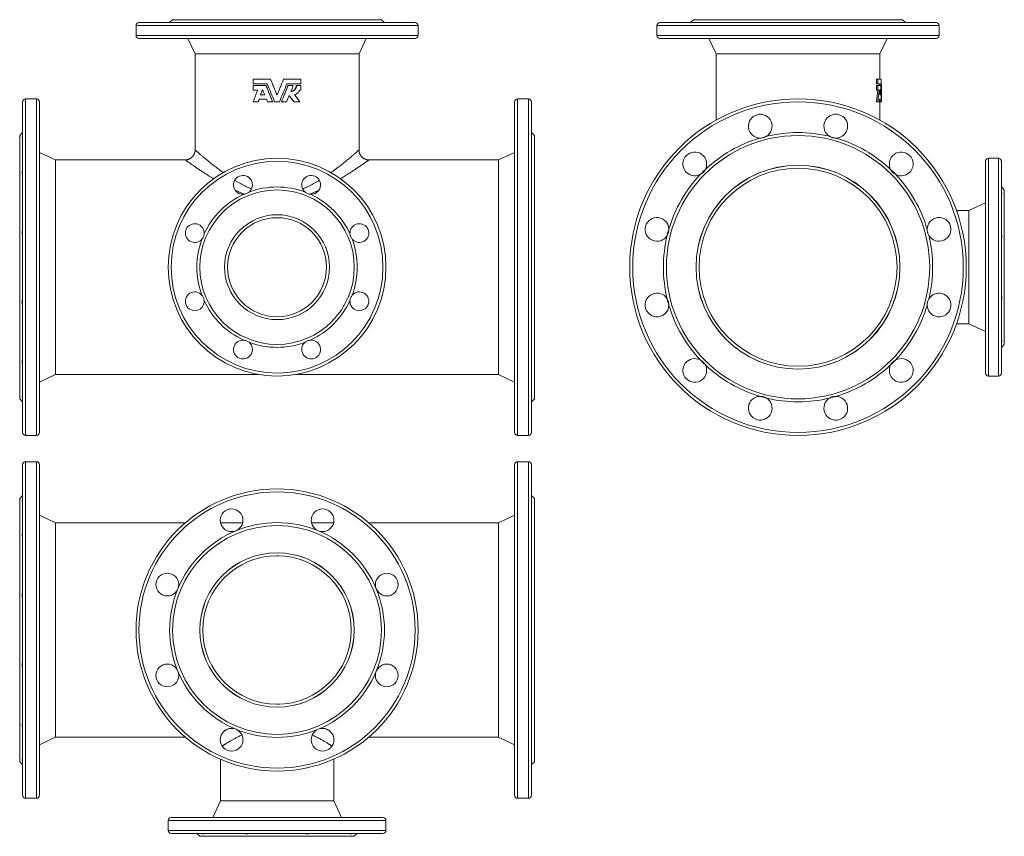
# Model space of a CAD drawing. Header units: millimetres. Extents: x -101 to 894, y -106 to 718.
import ezdxf

# ---------------------------------------------------------------- set-up
doc = ezdxf.new("R2010")
doc.units = ezdxf.units.MM

msp = doc.modelspace()

# ---------------------------------------------------------------- linework, layer by layer
at = {"color": 7, "linetype": 'Continuous', "lineweight": 15}
for p, q in [((53.76, 718.41), (50.76, 715.41)), ((264.76, 718.41), (53.76, 718.41)), ((267.76, 715.41), (264.76, 718.41)), ((580.04, 718.41), (577.04, 715.41)), ((791.04, 718.41), (580.04, 718.41)), ((794.04, 715.41), (791.04, 718.41)), ((16.76, 712.41), (16.76, 702.41)), ((19.76, 715.41), (159.26, 715.41)), ((159.26, 715.41), (298.76, 715.41)), ((301.76, 702.41), (301.76, 712.41)), ((543.04, 712.41), (543.04, 702.41)), ((825.04, 715.41), (546.04, 715.41)), ((828.04, 702.41), (828.04, 712.41)), ((298.76, 699.41), (19.76, 699.41)), ((69.26, 699.41), (76.46, 683.97)), ((242.06, 683.97), (249.26, 699.41)), ((546.04, 699.41), (825.04, 699.41)), ((595.54, 699.41), (602.74, 683.97)), ((768.34, 683.97), (775.54, 699.41)), ((76.46, 683.97), (76.46, 586.8)), ((242.06, 683.97), (76.46, 683.97)), ((242.06, 586.8), (242.06, 683.97)), ((602.74, 683.97), (602.74, 616.88)), ((768.34, 683.97), (602.74, 683.97)), ((768.34, 658.34), (768.34, 683.97)), ((135.17, 658.34), (152.64, 658.34)), ((135.17, 658.34), (135.17, 653.6)), ((152.75, 658.34), (152.64, 658.34)), ((165.77, 658.34), (165.89, 658.34)), ((165.89, 658.34), (183.36, 658.34)), ((183.36, 653.6), (183.36, 658.34)), ((764.89, 658.34), (764.89, 653.6)), ((764.89, 658.34), (766.33, 658.34)), ((766.33, 658.34), (766.33, 653.6)), ((766.33, 658.34), (769.58, 658.34)), ((135.17, 653.6), (149.34, 653.6)), ((135.17, 651.77), (135.17, 647.2)), ((135.17, 651.77), (148.1, 651.77)), ((135.17, 647.2), (139.59, 647.2)), ((144.62, 647.69), (142.6, 642.34)), ((148.3, 651.77), (148.1, 651.77)), ((169.18, 653.6), (183.36, 653.6)), ((170.42, 651.77), (170.22, 651.77)), ((170.42, 651.77), (175.57, 651.77)), ((178.86, 651.77), (178.51, 651.77)), ((178.86, 651.77), (183.36, 651.77)), ((182.01, 647.2), (183.36, 647.2)), ((183.36, 647.2), (183.36, 651.77)), ((764.89, 653.6), (766.33, 653.6)), ((764.89, 651.77), (764.89, 647.2)), ((764.89, 651.77), (766.33, 651.77)), ((764.89, 647.2), (766.33, 647.2)), ((766.33, 653.6), (769.26, 653.6)), ((766.33, 651.77), (766.33, 647.2)), ((766.33, 651.77), (769.1, 651.77)), ((766.33, 647.2), (767.51, 647.2)), ((767.77, 653.6), (767.84, 651.77)), ((-83.74, 638.41), (-94.74, 638.41)), ((141.12, 638), (148.59, 638)), ((142.3, 642.34), (146.81, 642.34)), ((413.26, 638.41), (402.26, 638.41)), ((767.87, 638), (769.16, 638)), ((768.12, 642.34), (768.92, 642.34)), ((769.84, 635.48), (769.84, 642.34)), ((-97.74, 301.41), (-97.74, 635.41)), ((-80.74, 635.41), (-80.74, 468.41)), ((135.17, 635.48), (140.17, 635.48)), ((140.51, 635.48), (140.17, 635.48)), ((149.62, 635.48), (154.82, 635.48)), ((154.9, 635.48), (154.82, 635.48)), ((156.83, 635.48), (161.7, 635.48)), ((163.7, 635.48), (163.62, 635.48)), ((163.7, 635.48), (168.9, 635.48)), ((176.37, 635.48), (176.06, 635.48)), ((176.37, 635.48), (182.24, 635.48)), ((399.26, 301.41), (399.26, 635.41)), ((416.26, 635.41), (416.26, 468.41)), ((764.89, 635.48), (766.33, 635.48)), ((766.33, 635.48), (767.65, 635.48)), ((767.75, 636.58), (767.8, 635.48)), ((767.8, 635.48), (769.29, 635.48)), ((768.34, 616.88), (768.34, 635.48)), ((769.29, 635.48), (769.72, 635.48)), ((769.76, 635.48), (769.81, 635.48)), ((-97.74, 604.41), (-100.74, 601.41)), ((-100.74, 468.41), (-100.74, 601.41)), ((419.26, 601.41), (416.26, 604.41)), ((419.26, 468.41), (419.26, 601.41)), ((-64.44, 576.81), (-80.74, 584.41)), ((399.26, 584.41), (382.96, 576.81)), ((887.94, 578.41), (877.94, 578.41)), ((66.47, 576.81), (-64.44, 576.81)), ((-64.44, 468.41), (-64.44, 576.81)), ((382.96, 576.81), (252.05, 576.81)), ((382.96, 468.41), (382.96, 576.81)), ((874.94, 361.41), (874.94, 575.41)), ((890.94, 575.41), (890.94, 468.41)), ((893.94, 546.41), (890.94, 549.41)), ((893.94, 468.41), (893.94, 546.41)), ((874.94, 533.41), (858.21, 525.61)), ((858.21, 525.61), (845.63, 525.61)), ((858.21, 468.41), (858.21, 525.61)), ((-100.74, 335.41), (-100.74, 468.41)), ((-80.74, 468.41), (-80.74, 301.41)), ((-64.44, 360.01), (-64.44, 468.41)), ((109.27, 468.22), (109.28, 469.5)), ((208.74, 475.56), (208.95, 474.03)), ((209.26, 468.41), (209.26, 468.18)), ((382.96, 360.01), (382.96, 468.41)), ((416.26, 468.41), (416.26, 301.41)), ((419.26, 335.41), (419.26, 468.41)), ((858.21, 411.21), (858.21, 468.41)), ((890.94, 468.41), (890.94, 361.41)), ((893.94, 390.41), (893.94, 468.41)), ((845.63, 411.21), (858.21, 411.21)), ((858.21, 411.21), (874.94, 403.41)), ((890.94, 387.41), (893.94, 390.41)), ((-80.74, 352.41), (-64.44, 360.01)), ((-64.44, 360.01), (140.57, 360.01)), ((177.95, 360.01), (382.96, 360.01)), ((382.96, 360.01), (399.26, 352.41)), ((877.94, 358.41), (887.94, 358.41)), ((-100.74, 335.41), (-97.74, 332.41)), ((416.26, 332.41), (419.26, 335.41)), ((-94.74, 298.41), (-83.74, 298.41)), ((402.26, 298.41), (413.26, 298.41)), ((-97.74, 268.91), (-97.74, -65.09)), ((-83.74, 271.91), (-94.74, 271.91)), ((-80.74, -65.09), (-80.74, 268.91)), ((399.26, 268.91), (399.26, -65.09)), ((413.26, 271.91), (402.26, 271.91)), ((416.26, -65.09), (416.26, 268.91)), ((-97.74, 237.91), (-100.74, 234.91)), ((-100.74, -31.09), (-100.74, 234.91)), ((419.26, 234.91), (416.26, 237.91)), ((419.26, -31.09), (419.26, 234.91)), ((-64.44, 210.31), (-80.74, 217.91)), ((66.76, 210.31), (-64.44, 210.31)), ((-64.44, -6.49), (-64.44, 210.31)), ((124.57, 210.31), (102.11, 210.31)), ((216.42, 210.31), (193.95, 210.31)), ((382.96, 210.31), (251.76, 210.31)), ((399.26, 217.91), (382.96, 210.31)), ((382.96, -6.49), (382.96, 210.31)), ((159.03, 176.91), (160.72, 176.9)), ((159.26, 26.91), (158.77, 26.92)), ((-80.74, -14.09), (-64.44, -6.49)), ((-64.44, -6.49), (66.76, -6.49)), ((251.76, -6.49), (382.96, -6.49)), ((382.96, -6.49), (399.26, -14.09)), ((102.06, -28.6), (102.06, -70.76)), ((216.46, -70.76), (216.46, -28.6)), ((-100.74, -31.09), (-97.74, -34.09)), ((416.26, -34.09), (419.26, -31.09)), ((-94.74, -68.09), (-83.74, -68.09)), ((402.26, -68.09), (413.26, -68.09)), ((102.06, -70.76), (94.26, -87.49)), ((102.06, -70.76), (216.46, -70.76)), ((224.26, -87.49), (216.46, -70.76)), ((266.26, -87.49), (52.26, -87.49)), ((49.26, -90.49), (49.26, -100.49)), ((269.26, -100.49), (269.26, -90.49)), ((52.26, -103.49), (266.26, -103.49)), ((78.26, -103.49), (81.26, -106.49)), ((81.26, -106.49), (237.26, -106.49)), ((237.26, -106.49), (240.26, -103.49))]:
    msp.add_line(p, q, dxfattribs=at)
at = {"color": 8, "linetype": 'Continuous', "lineweight": 0}
for p, q in [((159.26, 712.41), (16.76, 712.41)), ((301.76, 712.41), (159.26, 712.41)), ((828.04, 712.41), (543.04, 712.41)), ((16.76, 702.41), (301.76, 702.41)), ((543.04, 702.41), (828.04, 702.41)), ((-94.74, 638.41), (-94.74, 298.41)), ((-83.74, 468.41), (-83.74, 638.41)), ((402.26, 638.41), (402.26, 298.41)), ((413.26, 468.41), (413.26, 638.41)), ((877.94, 578.41), (877.94, 358.41)), ((887.94, 468.41), (887.94, 578.41)), ((-83.74, 298.41), (-83.74, 468.41)), ((413.26, 298.41), (413.26, 468.41)), ((887.94, 358.41), (887.94, 468.41)), ((-94.74, 271.91), (-94.74, -68.09)), ((-83.74, -68.09), (-83.74, 271.91)), ((402.26, 271.91), (402.26, -68.09)), ((413.26, -68.09), (413.26, 271.91)), ((269.26, -90.49), (49.26, -90.49)), ((49.26, -100.49), (269.26, -100.49))]:
    msp.add_line(p, q, dxfattribs=at)
at = {"color": 7, "linetype": 'Continuous', "lineweight": 15}
for centre, radius in [((685.54, 468.41), 170), ((685.54, 468.41), 133), ((159.26, 468.41), 110), ((685.54, 468.41), 103), ((685.54, 468.41), 100), ((159.26, 468.41), 78), ((159.26, 468.41), 53), ((159.26, 468.41), 50), ((159.26, 101.91), 142.5), ((113.34, 212.78), 11.5), ((205.18, 212.78), 11.5), ((159.26, 101.91), 105.5), ((159.26, 101.91), 78), ((159.26, 101.91), 75), ((48.4, 147.84), 11.5), ((270.13, 147.84), 11.5), ((48.4, 55.99), 11.5), ((270.13, 55.99), 11.5), ((113.34, -8.95), 11.5), ((205.18, -8.95), 11.5)]:
    msp.add_circle(centre, radius, dxfattribs=at)
at = {"color": 8, "linetype": 'Continuous', "lineweight": 0}
for centre, radius in [((685.54, 468.41), 167), ((159.26, 468.41), 107), ((685.54, 468.41), 102.93), ((159.26, 101.91), 139.5), ((159.26, 101.91), 77.93)]:
    msp.add_circle(centre, radius, dxfattribs=at)
at = {"color": 7, "linetype": 'Continuous', "lineweight": 15}
for centre, radius, start, end in [((19.76, 712.41), 3, 90, 180), ((298.76, 712.41), 3, 0, 90), ((546.04, 712.41), 3, 90, 180), ((825.04, 712.41), 3, 0, 90), ((19.76, 702.41), 3, 180, 270), ((298.76, 702.41), 3, 270, 0), ((546.04, 702.41), 3, 180, 270), ((825.04, 702.41), 3, 270, 0), ((-94.74, 635.41), 3, 90, 180), ((-83.74, 635.41), 3, 0, 90), ((402.26, 635.41), 3, 90, 180), ((413.26, 635.41), 3, 0, 90), ((647.37, 610.88), 12, 300.91855, 269.08145), ((723.72, 610.88), 12, 270.91855, 239.08145), ((685.54, 468.41), 136, 106.38671, 133.61329), ((685.54, 468.41), 136, 76.38671, 103.61329), ((685.54, 468.41), 136, 46.38671, 73.61329), ((581.24, 572.71), 12, 330.91855, 299.08145), ((789.84, 572.71), 12, 240.91855, 209.08145), ((877.94, 575.41), 3, 90, 180), ((887.94, 575.41), 3, 0, 90), ((124.82, 551.56), 9.5, 310.17807, 274.82193), ((193.7, 551.56), 9.5, 265.17807, 229.82193), ((685.54, 468.41), 136, 136.38671, 163.61329), ((685.54, 468.41), 136, 133.61329, 136.38671), ((685.54, 468.41), 136, 43.61329, 46.38671), ((685.54, 468.41), 136, 16.38671, 43.61329), ((159.26, 468.41), 81, 69.54105, 110.45895), ((159.26, 468.41), 81, 114.54105, 155.45895), ((159.26, 468.41), 81, 24.54105, 65.45895), ((543.07, 506.59), 12, 0.91855, 329.08145), ((828.02, 506.59), 12, 210.91855, 179.08145), ((76.11, 502.85), 9.5, 355.17807, 319.82193), ((242.41, 502.85), 9.5, 220.17807, 184.82193), ((685.54, 468.41), 136, 166.38671, 193.61329), ((685.54, 468.41), 136, 163.61329, 166.38671), ((685.54, 468.41), 136, 346.38671, 13.61329), ((159.26, 468.41), 81, 159.54105, 200.45895), ((159.26, 468.41), 81, 339.54105, 20.45895), ((76.11, 433.97), 9.5, 40.17807, 4.82193), ((242.41, 433.97), 9.5, 175.17807, 139.82193), ((543.07, 430.23), 12, 30.91855, 359.08145), ((828.02, 430.23), 12, 180.91855, 149.08145), ((159.26, 468.41), 81, 204.54105, 245.45895), ((159.26, 468.41), 81, 294.54105, 335.45895), ((685.54, 468.41), 136, 193.61329, 196.38671), ((685.54, 468.41), 136, 196.38671, 223.61329), ((685.54, 468.41), 136, 316.38671, 343.61329), ((124.82, 385.26), 9.5, 85.17807, 49.82193), ((159.26, 468.41), 81, 249.54105, 290.45895), ((193.7, 385.26), 9.5, 130.17807, 94.82193), ((581.24, 364.11), 12, 60.91855, 29.08145), ((685.54, 468.41), 136, 223.61329, 226.38671), ((685.54, 468.41), 136, 226.38671, 253.61329), ((685.54, 468.41), 136, 286.38671, 313.61329), ((789.84, 364.11), 12, 150.91855, 119.08145), ((685.54, 468.41), 136, 313.61329, 316.38671), ((877.94, 361.41), 3, 180, 270), ((887.94, 361.41), 3, 270, 0), ((647.37, 325.94), 12, 90.91855, 59.08145), ((685.54, 468.41), 136, 253.61329, 256.38671), ((685.54, 468.41), 136, 256.38671, 283.61329), ((723.72, 325.94), 12, 120.91855, 89.08145), ((685.54, 468.41), 136, 283.61329, 286.38671), ((-94.74, 301.41), 3, 180, 270), ((-83.74, 301.41), 3, 270, 0), ((402.26, 301.41), 3, 180, 270), ((413.26, 301.41), 3, 270, 0), ((-94.74, 268.91), 3, 90, 180), ((-83.74, 268.91), 3, 0, 90), ((402.26, 268.91), 3, 90, 180), ((413.26, 268.91), 3, 0, 90), ((159.26, 101.91), 108.5, 67.5, 112.5), ((159.26, 101.91), 108.5, 112.5, 157.5), ((159.26, 101.91), 108.5, 22.5, 67.5), ((159.26, 101.91), 108.5, 157.5, 202.5), ((159.26, 101.91), 108.5, 337.5, 22.5), ((159.26, 101.91), 108.5, 202.5, 247.5), ((159.26, 101.91), 108.5, 292.5, 337.5), ((159.26, 101.91), 108.5, 247.5, 292.5), ((-94.74, -65.09), 3, 180, 270), ((-83.74, -65.09), 3, 270, 0), ((402.26, -65.09), 3, 180, 270), ((413.26, -65.09), 3, 270, 0), ((52.26, -90.49), 3, 90, 180), ((266.26, -90.49), 3, 0, 90), ((52.26, -100.49), 3, 180, 270), ((266.26, -100.49), 3, 270, 0)]:
    msp.add_arc(centre, radius, start, end, dxfattribs=at)
for points in [[(159.26, 642.34), (157.05, 647.67), (154.84, 653), (152.64, 658.34)], [(159.26, 642.34), (157.09, 647.67), (154.92, 653), (152.75, 658.34)], [(165.89, 658.34), (163.68, 653), (161.47, 647.67), (159.26, 642.34)], [(165.77, 658.34), (163.6, 653), (161.43, 647.67), (159.26, 642.34)], [(769.84, 642.34), (769.84, 647.67), (769.75, 653), (769.58, 658.34)], [(139.59, 647.2), (138.1, 643.29), (136.63, 639.39), (135.17, 635.48)], [(142.3, 642.34), (143.02, 644.23), (143.75, 646.13), (144.48, 648.03)], [(144.48, 648.03), (145.25, 646.13), (146.03, 644.23), (146.81, 642.34)], [(154.82, 635.48), (152.57, 640.91), (150.33, 646.34), (148.1, 651.77)], [(154.9, 635.48), (152.69, 640.91), (150.49, 646.34), (148.3, 651.77)], [(149.34, 653.6), (151.83, 647.56), (154.33, 641.52), (156.83, 635.48)], [(161.7, 635.48), (164.2, 641.52), (166.7, 647.56), (169.18, 653.6)], [(170.22, 651.77), (168.03, 646.34), (165.83, 640.91), (163.62, 635.48)], [(170.42, 651.77), (168.19, 646.34), (165.95, 640.91), (163.7, 635.48)], [(173.14, 645.83), (173.95, 647.81), (174.76, 649.79), (175.57, 651.77)], [(766.06, 647.2), (765.71, 643.29), (765.32, 639.39), (764.89, 635.48)], [(767.51, 647.2), (767.16, 643.29), (766.76, 639.39), (766.33, 635.48)], [(768.12, 642.34), (768.27, 644.23), (768.41, 646.13), (768.54, 648.03)], [(768.54, 648.03), (768.67, 646.13), (768.8, 644.23), (768.92, 642.34)], [(769.72, 635.48), (769.61, 640.91), (769.4, 646.34), (769.1, 651.77)], [(769.26, 653.6), (769.55, 647.56), (769.73, 641.52), (769.81, 635.48)], [(140.17, 635.48), (140.49, 636.32), (140.8, 637.16), (141.12, 638)], [(140.51, 635.48), (140.82, 636.32), (141.13, 637.16), (141.45, 638)], [(148.59, 638), (148.93, 637.16), (149.28, 636.32), (149.62, 635.48)], [(168.9, 635.48), (169.78, 637.62), (170.65, 639.75), (171.53, 641.88)], [(171.53, 641.88), (173.15, 639.75), (174.76, 637.62), (176.37, 635.48)], [(182.24, 635.48), (180.46, 637.9), (178.66, 640.31), (176.85, 642.72)], [(767.65, 635.48), (767.72, 636.32), (767.8, 637.16), (767.87, 638)], [(769.16, 638), (769.21, 637.16), (769.25, 636.32), (769.29, 635.48)]]:
    msp.add_open_spline(points, degree=3, dxfattribs=at)
for points, knots in [([(178.86, 651.77), (178.85, 651.58), (178.83, 651.2), (178.77, 650.64), (178.63, 650.08), (178.44, 649.54), (178.2, 649.02), (177.82, 648.36), (177.23, 647.61), (176.37, 646.87), (175.37, 646.31), (174.47, 646), (173.81, 645.88), (173.43, 645.84), (173.24, 645.83), (173.14, 645.83)], [0, 0, 0, 0, 0.062033, 0.123915, 0.184465, 0.248153, 0.310622, 0.372576, 0.497296, 0.622425, 0.747964, 0.873812, 0.936914, 0.968467, 1, 1, 1, 1]), ([(178.51, 651.77), (178.51, 651.64), (178.5, 651.42), (178.47, 651.1), (178.44, 650.79), (178.38, 650.48), (178.3, 650.17), (178.21, 649.85), (178.05, 649.41), (177.78, 648.85), (177.38, 648.21), (176.9, 647.63), (176.35, 647.12), (175.74, 646.68), (175.19, 646.38), (174.73, 646.19), (174.37, 646.07), (174.01, 645.97), (173.64, 645.9), (173.36, 645.86), (173.19, 645.85), (173.15, 645.84)], [0, 0, 0, 0, 0.042069, 0.074276, 0.111448, 0.146246, 0.182238, 0.219234, 0.257354, 0.343326, 0.428799, 0.514562, 0.600268, 0.686085, 0.771795, 0.814621, 0.857456, 0.900473, 0.943466, 0.986314, 1, 1, 1, 1]), ([(176.85, 642.72), (176.99, 642.76), (177.28, 642.83), (177.85, 643), (178.8, 643.41), (179.84, 644.09), (180.74, 645), (181.3, 645.75), (181.66, 646.38), (181.87, 646.84), (181.97, 647.08), (182.01, 647.2)], [0, 0, 0, 0, 0.06301, 0.125896, 0.251542, 0.501787, 0.644518, 0.786918, 0.893555, 0.946814, 1, 1, 1, 1]), ([(171.45, 641.7), (172.2, 640.69), (173.74, 638.62), (175.27, 636.55), (176.06, 635.48)], [0, 0, 0, 0, 0.48479, 1, 1, 1, 1]), ([(-97.74, 598.88), (-97.9, 598.88), (-98.02, 598.9), (-98.15, 599), (-98.18, 599.05), (-98.23, 599.15), (-98.24, 599.22), (-98.24, 599.44), (-98.2, 599.62), (-98.03, 600.05), (-97.9, 600.31), (-97.74, 600.59)], [0, 0, 0, 0, 0.25, 0.25, 0.375, 0.375, 0.5, 0.5, 0.75, 0.75, 1, 1, 1, 1]), ([(653.53, 600.59), (653.06, 600.31), (652.58, 600.06), (651.81, 599.73), (651.55, 599.63), (651.02, 599.45), (650.74, 599.37), (649.93, 599.15), (649.38, 599.04), (648.28, 598.9), (647.72, 598.88), (647.17, 598.88)], [0, 0, 0, 0, 0.25, 0.25, 0.375, 0.375, 0.5, 0.5, 0.75, 0.75, 1, 1, 1, 1]), ([(723.91, 598.88), (723.37, 598.88), (722.82, 598.9), (721.99, 599), (721.72, 599.05), (721.16, 599.15), (720.88, 599.22), (720.07, 599.44), (719.54, 599.62), (718.52, 600.05), (718.02, 600.31), (717.55, 600.59)], [0, 0, 0, 0, 0.25, 0.25, 0.375, 0.375, 0.5, 0.5, 0.75, 0.75, 1, 1, 1, 1]), ([(76.46, 586.8), (76.46, 586.7), (76.46, 586.42), (76.43, 585.96), (76.37, 585.43), (76.28, 584.89), (76.16, 584.34), (76, 583.78), (75.8, 583.22), (75.57, 582.67), (75.31, 582.14), (75.02, 581.63), (74.7, 581.14), (74.36, 580.67), (74, 580.23), (73.61, 579.81), (73.2, 579.41), (72.77, 579.05), (72.33, 578.71), (71.87, 578.39), (71.4, 578.11), (70.91, 577.85), (70.42, 577.62), (69.92, 577.42), (69.41, 577.25), (68.89, 577.1), (68.38, 576.99), (67.86, 576.9), (67.35, 576.84), (66.88, 576.81), (66.59, 576.81), (66.47, 576.81)], [0, 0, 0, 0, 0.018987, 0.053448, 0.087944, 0.12247, 0.15702, 0.195497, 0.233761, 0.271707, 0.309355, 0.346721, 0.383821, 0.420665, 0.457262, 0.493618, 0.529739, 0.565628, 0.601286, 0.636712, 0.671907, 0.706866, 0.741585, 0.776059, 0.810279, 0.844235, 0.877916, 0.911308, 0.944392, 0.977149, 1, 1, 1, 1]), ([(252.05, 576.81), (251.94, 576.81), (251.64, 576.81), (251.17, 576.85), (250.63, 576.91), (250.1, 577), (249.58, 577.12), (249.06, 577.27), (248.54, 577.44), (248.04, 577.65), (247.55, 577.88), (247.06, 578.15), (246.56, 578.45), (246.07, 578.79), (245.61, 579.16), (245.17, 579.55), (244.76, 579.97), (244.38, 580.4), (244.02, 580.86), (243.69, 581.33), (243.39, 581.81), (243.13, 582.31), (242.89, 582.82), (242.68, 583.33), (242.5, 583.86), (242.35, 584.39), (242.24, 584.92), (242.15, 585.46), (242.09, 585.99), (242.06, 586.44), (242.06, 586.71), (242.07, 586.8)], [0, 0, 0, 0, 0.022257, 0.056459, 0.090743, 0.125093, 0.159496, 0.193945, 0.22843, 0.262946, 0.29749, 0.332056, 0.370355, 0.408439, 0.446218, 0.483709, 0.520926, 0.557884, 0.59459, 0.631054, 0.66728, 0.703272, 0.739034, 0.774564, 0.809863, 0.844928, 0.879756, 0.91434, 0.948675, 0.98275, 1, 1, 1, 1]), ([(-97.74, 562.22), (-97.9, 562.49), (-98.02, 562.78), (-98.15, 563.28), (-98.18, 563.46), (-98.23, 563.83), (-98.24, 564.02), (-98.24, 564.62), (-98.2, 565.04), (-98.03, 565.93), (-97.9, 566.4), (-97.74, 566.87)], [0, 0, 0, 0, 0.25, 0.25, 0.375, 0.375, 0.5, 0.5, 0.75, 0.75, 1, 1, 1, 1]), ([(591.73, 566.87), (591.47, 566.4), (591.17, 565.94), (590.67, 565.27), (590.49, 565.06), (590.12, 564.63), (589.93, 564.42), (589.33, 563.82), (588.91, 563.46), (588.02, 562.79), (587.55, 562.49), (587.08, 562.22)], [0, 0, 0, 0, 0.25, 0.25, 0.375, 0.375, 0.5, 0.5, 0.75, 0.75, 1, 1, 1, 1]), ([(784.01, 562.22), (783.53, 562.49), (783.07, 562.78), (782.41, 563.28), (782.19, 563.46), (781.76, 563.83), (781.55, 564.02), (780.96, 564.62), (780.59, 565.04), (779.92, 565.93), (779.62, 566.4), (779.35, 566.87)], [0, 0, 0, 0, 0.25, 0.25, 0.375, 0.375, 0.5, 0.5, 0.75, 0.75, 1, 1, 1, 1]), ([(130.95, 544.3), (130.59, 543.99), (130.2, 543.71), (129.36, 543.2), (128.91, 542.97), (128, 542.59), (127.53, 542.44), (126.56, 542.21), (126.09, 542.13), (125.62, 542.09)], [0, 0, 0, 0, 0.25, 0.25, 0.5, 0.5, 0.75, 0.75, 1, 1, 1, 1]), ([(187.57, 544.3), (187.94, 543.99), (188.33, 543.71), (189.16, 543.2), (189.61, 542.97), (190.53, 542.59), (191, 542.44), (191.96, 542.21), (192.43, 542.13), (192.9, 542.09)], [0, 0, 0, 0, 0.25, 0.25, 0.5, 0.5, 0.75, 0.75, 1, 1, 1, 1]), ([(890.94, 544.3), (891.1, 543.99), (891.23, 543.71), (891.4, 543.2), (891.44, 542.97), (891.44, 542.59), (891.4, 542.44), (891.23, 542.21), (891.1, 542.13), (890.94, 542.09)], [0, 0, 0, 0, 0.25, 0.25, 0.5, 0.5, 0.75, 0.75, 1, 1, 1, 1]), ([(-97.74, 500.42), (-97.9, 500.89), (-98.02, 501.37), (-98.15, 502.14), (-98.18, 502.4), (-98.23, 502.93), (-98.24, 503.21), (-98.24, 504.02), (-98.2, 504.57), (-98.03, 505.68), (-97.9, 506.23), (-97.74, 506.78)], [0, 0, 0, 0, 0.25, 0.25, 0.375, 0.375, 0.5, 0.5, 0.75, 0.75, 1, 1, 1, 1]), ([(83.37, 496.72), (83.68, 497.09), (83.96, 497.47), (84.47, 498.31), (84.7, 498.76), (85.08, 499.67), (85.23, 500.14), (85.46, 501.11), (85.54, 501.58), (85.58, 502.05)], [0, 0, 0, 0, 0.25, 0.25, 0.5, 0.5, 0.75, 0.75, 1, 1, 1, 1]), ([(235.15, 496.72), (234.85, 497.09), (234.56, 497.47), (234.05, 498.31), (233.82, 498.76), (233.44, 499.67), (233.29, 500.14), (233.06, 501.11), (232.98, 501.58), (232.94, 502.05)], [0, 0, 0, 0, 0.25, 0.25, 0.5, 0.5, 0.75, 0.75, 1, 1, 1, 1]), ([(555.07, 506.78), (555.07, 506.23), (555.05, 505.69), (554.95, 504.86), (554.9, 504.58), (554.8, 504.03), (554.73, 503.75), (554.51, 502.94), (554.33, 502.41), (553.9, 501.38), (553.64, 500.89), (553.36, 500.42)], [0, 0, 0, 0, 0.25, 0.25, 0.375, 0.375, 0.5, 0.5, 0.75, 0.75, 1, 1, 1, 1]), ([(817.72, 500.42), (817.44, 500.89), (817.19, 501.37), (816.87, 502.14), (816.77, 502.4), (816.58, 502.93), (816.5, 503.21), (816.28, 504.02), (816.17, 504.57), (816.04, 505.68), (816.01, 506.23), (816.02, 506.78)], [0, 0, 0, 0, 0.25, 0.25, 0.375, 0.375, 0.5, 0.5, 0.75, 0.75, 1, 1, 1, 1]), ([(890.94, 496.72), (891.1, 497.09), (891.23, 497.47), (891.4, 498.31), (891.44, 498.76), (891.44, 499.67), (891.4, 500.14), (891.23, 501.11), (891.1, 501.58), (890.94, 502.05)], [0, 0, 0, 0, 0.25, 0.25, 0.5, 0.5, 0.75, 0.75, 1, 1, 1, 1]), ([(83.37, 440.1), (83.68, 439.73), (83.96, 439.34), (84.47, 438.51), (84.7, 438.06), (85.08, 437.14), (85.23, 436.67), (85.46, 435.71), (85.54, 435.24), (85.58, 434.77)], [0, 0, 0, 0, 0.25, 0.25, 0.5, 0.5, 0.75, 0.75, 1, 1, 1, 1]), ([(235.15, 440.1), (234.85, 439.73), (234.56, 439.34), (234.05, 438.51), (233.82, 438.06), (233.44, 437.14), (233.29, 436.67), (233.06, 435.71), (232.98, 435.24), (232.94, 434.77)], [0, 0, 0, 0, 0.25, 0.25, 0.5, 0.5, 0.75, 0.75, 1, 1, 1, 1]), ([(890.94, 440.1), (891.1, 439.73), (891.23, 439.34), (891.4, 438.51), (891.44, 438.06), (891.44, 437.14), (891.4, 436.67), (891.23, 435.71), (891.1, 435.24), (890.94, 434.77)], [0, 0, 0, 0, 0.25, 0.25, 0.5, 0.5, 0.75, 0.75, 1, 1, 1, 1]), ([(-97.74, 430.04), (-97.9, 430.59), (-98.02, 431.13), (-98.15, 431.96), (-98.18, 432.23), (-98.23, 432.79), (-98.24, 433.07), (-98.24, 433.88), (-98.2, 434.41), (-98.03, 435.43), (-97.9, 435.93), (-97.74, 436.4)], [0, 0, 0, 0, 0.25, 0.25, 0.375, 0.375, 0.5, 0.5, 0.75, 0.75, 1, 1, 1, 1]), ([(553.36, 436.4), (553.64, 435.93), (553.89, 435.44), (554.22, 434.68), (554.32, 434.42), (554.5, 433.89), (554.59, 433.61), (554.8, 432.8), (554.91, 432.25), (555.05, 431.14), (555.07, 430.59), (555.07, 430.04)], [0, 0, 0, 0, 0.25, 0.25, 0.375, 0.375, 0.5, 0.5, 0.75, 0.75, 1, 1, 1, 1]), ([(816.02, 430.04), (816.01, 430.59), (816.04, 431.13), (816.14, 431.96), (816.18, 432.23), (816.29, 432.79), (816.35, 433.07), (816.57, 433.88), (816.75, 434.41), (817.19, 435.43), (817.44, 435.93), (817.72, 436.4)], [0, 0, 0, 0, 0.25, 0.25, 0.375, 0.375, 0.5, 0.5, 0.75, 0.75, 1, 1, 1, 1]), ([(130.95, 392.52), (130.59, 392.83), (130.2, 393.11), (129.36, 393.62), (128.91, 393.85), (128, 394.23), (127.53, 394.38), (126.56, 394.61), (126.09, 394.69), (125.62, 394.73)], [0, 0, 0, 0, 0.25, 0.25, 0.5, 0.5, 0.75, 0.75, 1, 1, 1, 1]), ([(187.57, 392.52), (187.94, 392.83), (188.33, 393.11), (189.16, 393.62), (189.61, 393.85), (190.53, 394.23), (191, 394.38), (191.96, 394.61), (192.43, 394.69), (192.9, 394.73)], [0, 0, 0, 0, 0.25, 0.25, 0.5, 0.5, 0.75, 0.75, 1, 1, 1, 1]), ([(890.94, 392.52), (891.1, 392.83), (891.23, 393.11), (891.4, 393.62), (891.44, 393.85), (891.44, 394.23), (891.4, 394.38), (891.23, 394.61), (891.1, 394.69), (890.94, 394.73)], [0, 0, 0, 0, 0.25, 0.25, 0.5, 0.5, 0.75, 0.75, 1, 1, 1, 1]), ([(-97.74, 369.94), (-97.9, 370.42), (-98.02, 370.88), (-98.15, 371.54), (-98.18, 371.76), (-98.23, 372.19), (-98.24, 372.4), (-98.24, 372.99), (-98.2, 373.36), (-98.03, 374.03), (-97.9, 374.33), (-97.74, 374.6)], [0, 0, 0, 0, 0.25, 0.25, 0.375, 0.375, 0.5, 0.5, 0.75, 0.75, 1, 1, 1, 1]), ([(587.08, 374.6), (587.55, 374.33), (588.01, 374.04), (588.68, 373.54), (588.89, 373.36), (589.32, 372.99), (589.53, 372.8), (590.13, 372.2), (590.49, 371.78), (591.16, 370.89), (591.47, 370.42), (591.73, 369.94)], [0, 0, 0, 0, 0.25, 0.25, 0.375, 0.375, 0.5, 0.5, 0.75, 0.75, 1, 1, 1, 1]), ([(779.35, 369.94), (779.62, 370.42), (779.92, 370.88), (780.42, 371.54), (780.59, 371.76), (780.96, 372.19), (781.15, 372.4), (781.75, 372.99), (782.17, 373.36), (783.06, 374.03), (783.53, 374.33), (784.01, 374.6)], [0, 0, 0, 0, 0.25, 0.25, 0.375, 0.375, 0.5, 0.5, 0.75, 0.75, 1, 1, 1, 1]), ([(-97.74, 336.23), (-97.9, 336.51), (-98.02, 336.76), (-98.15, 337.08), (-98.18, 337.19), (-98.23, 337.37), (-98.24, 337.45), (-98.24, 337.67), (-98.2, 337.78), (-98.03, 337.91), (-97.9, 337.94), (-97.74, 337.93)], [0, 0, 0, 0, 0.25, 0.25, 0.375, 0.375, 0.5, 0.5, 0.75, 0.75, 1, 1, 1, 1]), ([(647.17, 337.93), (647.72, 337.94), (648.27, 337.91), (649.09, 337.81), (649.37, 337.77), (649.92, 337.66), (650.2, 337.6), (651.02, 337.38), (651.54, 337.2), (652.57, 336.76), (653.06, 336.51), (653.53, 336.23)], [0, 0, 0, 0, 0.25, 0.25, 0.375, 0.375, 0.5, 0.5, 0.75, 0.75, 1, 1, 1, 1]), ([(717.55, 336.23), (718.02, 336.51), (718.51, 336.76), (719.27, 337.08), (719.53, 337.19), (720.07, 337.37), (720.34, 337.45), (721.16, 337.67), (721.7, 337.78), (722.81, 337.91), (723.37, 337.94), (723.91, 337.93)], [0, 0, 0, 0, 0.25, 0.25, 0.375, 0.375, 0.5, 0.5, 0.75, 0.75, 1, 1, 1, 1]), ([(-97.74, 232.39), (-97.9, 232.38), (-98.02, 232.41), (-98.15, 232.51), (-98.18, 232.55), (-98.23, 232.66), (-98.24, 232.72), (-98.24, 232.94), (-98.2, 233.13), (-98.03, 233.56), (-97.9, 233.81), (-97.74, 234.09)], [0, 0, 0, 0, 0.25, 0.25, 0.375, 0.375, 0.5, 0.5, 0.75, 0.75, 1, 1, 1, 1]), ([(-97.74, 195.73), (-97.9, 195.99), (-98.02, 196.29), (-98.15, 196.79), (-98.18, 196.96), (-98.23, 197.33), (-98.24, 197.53), (-98.24, 198.13), (-98.2, 198.55), (-98.03, 199.44), (-97.9, 199.9), (-97.74, 200.38)], [0, 0, 0, 0, 0.25, 0.25, 0.375, 0.375, 0.5, 0.5, 0.75, 0.75, 1, 1, 1, 1]), ([(-97.74, 133.92), (-97.9, 134.39), (-98.02, 134.88), (-98.15, 135.64), (-98.18, 135.91), (-98.23, 136.44), (-98.24, 136.71), (-98.24, 137.53), (-98.2, 138.08), (-98.03, 139.18), (-97.9, 139.74), (-97.74, 140.28)], [0, 0, 0, 0, 0.25, 0.25, 0.375, 0.375, 0.5, 0.5, 0.75, 0.75, 1, 1, 1, 1]), ([(-97.74, 63.55), (-97.9, 64.09), (-98.02, 64.64), (-98.15, 65.46), (-98.18, 65.74), (-98.23, 66.29), (-98.24, 66.57), (-98.24, 67.39), (-98.2, 67.92), (-98.03, 68.94), (-97.9, 69.44), (-97.74, 69.9)], [0, 0, 0, 0, 0.25, 0.25, 0.375, 0.375, 0.5, 0.5, 0.75, 0.75, 1, 1, 1, 1]), ([(161.64, 26.96), (161.5, 26.95), (160.71, 26.92), (159.91, 26.92), (159.26, 26.91)], [0, 0, 0, 0, 0.178393, 1, 1, 1, 1]), ([(-97.74, 3.45), (-97.9, 3.92), (-98.02, 4.38), (-98.15, 5.05), (-98.18, 5.27), (-98.23, 5.69), (-98.24, 5.9), (-98.24, 6.5), (-98.2, 6.87), (-98.03, 7.54), (-97.9, 7.84), (-97.74, 8.1)], [0, 0, 0, 0, 0.25, 0.25, 0.375, 0.375, 0.5, 0.5, 0.75, 0.75, 1, 1, 1, 1]), ([(-97.74, -30.26), (-97.9, -29.98), (-98.02, -29.74), (-98.15, -29.41), (-98.18, -29.31), (-98.23, -29.13), (-98.24, -29.04), (-98.24, -28.82), (-98.2, -28.72), (-98.03, -28.58), (-97.9, -28.55), (-97.74, -28.56)], [0, 0, 0, 0, 0.25, 0.25, 0.375, 0.375, 0.5, 0.5, 0.75, 0.75, 1, 1, 1, 1]), ([(83.37, -103.49), (83.68, -103.65), (83.96, -103.77), (84.47, -103.94), (84.7, -103.99), (85.08, -103.99), (85.23, -103.94), (85.46, -103.77), (85.54, -103.64), (85.58, -103.49)], [0, 0, 0, 0, 0.25, 0.25, 0.5, 0.5, 0.75, 0.75, 1, 1, 1, 1]), ([(130.95, -103.49), (130.59, -103.65), (130.2, -103.77), (129.36, -103.94), (128.91, -103.99), (128, -103.99), (127.53, -103.94), (126.56, -103.77), (126.09, -103.64), (125.62, -103.49)], [0, 0, 0, 0, 0.25, 0.25, 0.5, 0.5, 0.75, 0.75, 1, 1, 1, 1]), ([(187.57, -103.49), (187.94, -103.65), (188.33, -103.77), (189.16, -103.94), (189.61, -103.99), (190.53, -103.99), (191, -103.94), (191.96, -103.77), (192.43, -103.64), (192.9, -103.49)], [0, 0, 0, 0, 0.25, 0.25, 0.5, 0.5, 0.75, 0.75, 1, 1, 1, 1]), ([(235.15, -103.49), (234.85, -103.65), (234.56, -103.77), (234.05, -103.94), (233.82, -103.99), (233.44, -103.99), (233.29, -103.94), (233.06, -103.77), (232.98, -103.64), (232.94, -103.49)], [0, 0, 0, 0, 0.25, 0.25, 0.5, 0.5, 0.75, 0.75, 1, 1, 1, 1])]:
    msp.add_open_spline(points, degree=3, knots=knots, dxfattribs=at)
at = {"color": 8, "linetype": 'Continuous', "lineweight": 0}
for points, knots in [([(76.47, 586.8), (76.47, 586.8), (76.46, 586.81), (76.53, 586.75), (76.67, 586.63), (76.88, 586.44), (77.18, 586.18), (77.58, 585.83), (78.11, 585.37), (78.73, 584.83), (79.45, 584.21), (80.27, 583.5), (81.19, 582.71), (82.19, 581.84), (83.27, 580.93), (84.4, 579.97), (85.59, 578.97), (86.85, 577.92), (88.17, 576.83), (89.56, 575.69), (91.04, 574.49), (92.59, 573.25), (94.19, 571.97), (95.86, 570.66), (97.67, 569.26), (99.64, 567.76), (101.77, 566.17), (103.49, 564.91), (104.53, 564.17), (104.8, 563.98)], [0, 0, 0, 0, 0.016216, 0.048342, 0.080481, 0.112608, 0.144699, 0.183547, 0.222434, 0.261323, 0.300174, 0.340231, 0.380324, 0.42042, 0.460482, 0.498589, 0.53673, 0.574887, 0.613035, 0.651148, 0.690358, 0.729597, 0.768848, 0.808092, 0.847306, 0.892672, 0.938073, 0.983488, 1, 1, 1, 1]), ([(213.71, 563.97), (214.02, 564.19), (215.17, 565), (217.07, 566.41), (219.43, 568.17), (221.55, 569.8), (223.45, 571.28), (225.16, 572.62), (226.8, 573.93), (228.38, 575.22), (229.91, 576.46), (231.37, 577.67), (232.75, 578.82), (234, 579.87), (235.13, 580.82), (236.14, 581.68), (237.08, 582.48), (237.95, 583.24), (238.76, 583.93), (239.48, 584.56), (240.12, 585.12), (240.68, 585.6), (241.15, 586.01), (241.53, 586.34), (241.81, 586.59), (241.99, 586.74), (242.07, 586.81), (242.05, 586.8), (242.05, 586.8)], [0, 0, 0, 0, 0.018282, 0.068749, 0.119214, 0.169645, 0.210468, 0.251313, 0.292155, 0.332975, 0.374573, 0.4162, 0.457823, 0.499417, 0.536074, 0.572755, 0.609434, 0.646088, 0.68364, 0.721225, 0.758807, 0.796355, 0.834502, 0.872688, 0.910872, 0.949017, 0.988503, 1, 1, 1, 1]), ([(95.1, 557.76), (95.07, 557.77), (94.19, 558.3), (92.53, 559.32), (90.28, 560.71), (88.26, 561.99), (86.45, 563.15), (84.7, 564.28), (83, 565.39), (81.36, 566.48), (79.77, 567.55), (78.24, 568.58), (76.78, 569.57), (75.4, 570.52), (74.12, 571.41), (72.92, 572.24), (71.82, 573), (70.82, 573.71), (69.96, 574.32), (69.23, 574.83), (68.63, 575.26), (68.09, 575.64), (67.63, 575.97), (67.22, 576.27), (66.87, 576.52), (66.62, 576.7), (66.48, 576.8), (66.47, 576.8), (66.47, 576.8)], [0, 0, 0, 0, 0.001624, 0.05205, 0.102433, 0.142974, 0.183545, 0.224123, 0.264689, 0.305227, 0.346879, 0.388574, 0.430279, 0.471965, 0.513611, 0.554689, 0.5958, 0.636909, 0.677982, 0.711831, 0.745715, 0.779608, 0.813488, 0.847334, 0.888162, 0.929035, 0.969906, 1, 1, 1, 1]), ([(252.05, 576.8), (252.05, 576.8), (252.07, 576.82), (252, 576.76), (251.85, 576.66), (251.62, 576.49), (251.32, 576.28), (250.95, 576.01), (250.48, 575.68), (249.91, 575.27), (249.21, 574.77), (248.42, 574.21), (247.53, 573.59), (246.55, 572.9), (245.48, 572.15), (244.32, 571.35), (243.05, 570.47), (241.65, 569.51), (240.13, 568.48), (238.52, 567.39), (236.83, 566.26), (235.05, 565.08), (233.18, 563.86), (231.24, 562.61), (229.25, 561.35), (227.23, 560.08), (225.29, 558.89), (224, 558.1), (223.41, 557.75)], [0, 0, 0, 0, 0.008079, 0.048303, 0.081644, 0.11502, 0.148409, 0.181787, 0.21513, 0.253834, 0.292571, 0.331311, 0.370018, 0.409748, 0.449507, 0.489269, 0.529002, 0.572343, 0.615715, 0.659091, 0.702436, 0.74669, 0.790969, 0.835251, 0.879508, 0.922101, 0.964721, 1, 1, 1, 1]), ([(116.53, 556.16), (117.31, 555.69), (118.98, 554.68), (121.5, 553.24), (124.07, 551.84), (126.57, 550.55), (129.12, 549.31), (131.39, 548.28), (132.83, 547.69), (133.38, 547.46)], [0, 0, 0, 0, 0.149411, 0.319834, 0.467303, 0.614862, 0.762402, 0.909845, 1, 1, 1, 1]), ([(185.15, 547.47), (185.45, 547.59), (186.66, 548.07), (188.72, 549), (191.36, 550.25), (193.95, 551.57), (196.5, 552.95), (198.99, 554.36), (200.82, 555.44), (201.8, 556.05), (201.99, 556.17)], [0, 0, 0, 0, 0.0491246, 0.1990736, 0.3488993, 0.5022696, 0.6557295, 0.8092035, 0.9625933, 1, 1, 1, 1]), ([(126.33, 542.18), (126.15, 542.24), (124.97, 542.67), (122.84, 543.53), (119.94, 544.73), (118.07, 545.58), (117.14, 545.99)], [0, 0, 0, 0, 0.05476, 0.371691, 0.688651, 1, 1, 1, 1]), ([(201.38, 546), (201.19, 545.91), (200.05, 545.38), (197.88, 544.44), (195.07, 543.28), (193.17, 542.53), (192.26, 542.2), (192.2, 542.18)], [0, 0, 0, 0, 0.064648, 0.389965, 0.715095, 0.980655, 1, 1, 1, 1]), ([(107.11, 0.7), (107.31, 0.78), (108.04, 1.1), (109.27, 1.62), (110.33, 2.05), (110.81, 2.25)], [0, 0, 0, 0, 0.167209, 0.625586, 1, 1, 1, 1]), ([(207.7, 2.25), (208.22, 2.04), (209.39, 1.56), (210.63, 1.04), (211.34, 0.73), (211.45, 0.68)], [0, 0, 0, 0, 0.400533, 0.902115, 1, 1, 1, 1]), ([(123.76, -4.12), (123.71, -4.14), (122.99, -4.46), (121.68, -5.1), (119.93, -5.96), (118.32, -6.78), (116.86, -7.56), (115.44, -8.32), (114.08, -9.08), (112.77, -9.82), (111.51, -10.55), (110.32, -11.26), (109.23, -11.91), (108.24, -12.52), (107.33, -13.08), (106.49, -13.61), (105.71, -14.11), (104.99, -14.56), (104.35, -14.98), (103.98, -15.22), (103.8, -15.34)], [0, 0, 0, 0, 0.005676, 0.073116, 0.140668, 0.198763, 0.256929, 0.315317, 0.37378, 0.433122, 0.492548, 0.552238, 0.612022, 0.666726, 0.721508, 0.776942, 0.832376, 0.888179, 0.943981, 1, 1, 1, 1]), ([(214.73, -15.35), (214.6, -15.26), (214.27, -15.05), (213.66, -14.65), (212.9, -14.16), (212.04, -13.62), (211.17, -13.07), (210.21, -12.47), (209.14, -11.82), (207.89, -11.07), (206.55, -10.28), (205.11, -9.46), (203.59, -8.6), (201.96, -7.71), (200.26, -6.81), (198.57, -5.95), (196.91, -5.13), (195.68, -4.54), (194.94, -4.2), (194.77, -4.12)], [0, 0, 0, 0, 0.042481, 0.102784, 0.163213, 0.224011, 0.284928, 0.333516, 0.398979, 0.464571, 0.530541, 0.596632, 0.664084, 0.731656, 0.799582, 0.867625, 0.924652, 0.981746, 1, 1, 1, 1])]:
    msp.add_open_spline(points, degree=3, knots=knots, dxfattribs=at)

doc.saveas('drawing.dxf')
